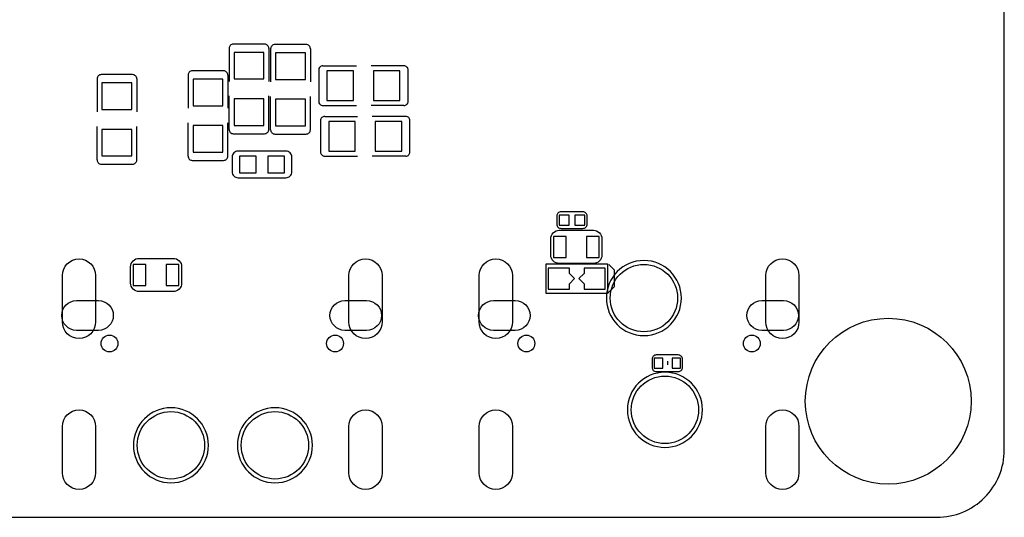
# Model space of a CAD drawing. Extents: x -44.4 to 20.6, y -3.9 to 26.1.
# Tile 4 of 5: x -9.1 to 20.6, y -3.9 to 11.1. Entities that reach past the tile are written whole.
import ezdxf

# ---------------------------------------------------------------- set-up
doc = ezdxf.new("R2010")
doc.units = 0
for name, color, linetype in [('BG_OUTLINE', 254, 'CONTINUOUS'), ('PG_SILKSCREEN_BOTTOM', 1, 'CONTINUOUS'), ('PIN_BOTTOM', 1, 'CONTINUOUS')]:
    doc.layers.add(name, color=color, linetype=linetype)

msp = doc.modelspace()

# ---------------------------------------------------------------- linework, layer by layer
at = {"layer": 'BG_OUTLINE'}
msp.add_lwpolyline([(-42.343832, -3.940302), (18.592292, -3.940302, 0.414214), (20.624292, -1.908302), (20.624292, 24.027638, 0.414214), (18.592292, 26.059638), (-42.343832, 26.059638, 0.414214), (-44.375832, 24.027638), (-44.375832, -1.908302, 0.414214), (-42.343832, -3.940302)], format="xyb", dxfattribs=at)
at = {"layer": 'PG_SILKSCREEN_BOTTOM'}
for points in [[(-2.624328, 10.321036, 0.414214), (-2.751328, 10.194036)], [(-1.552448, 10.194036, 0.414214), (-1.679448, 10.321036)], [(-1.372108, 10.310368, 0.414214), (-1.499108, 10.183368)], [(-0.300228, 10.183368, 0.414214), (-0.427228, 10.310368)], [(-3.861562, 9.516364, 0.414214), (-3.988562, 9.389364)], [(-2.789682, 9.389364, 0.414214), (-2.916682, 9.516364)], [(0.076708, 9.670796, 0.414214), (-0.050292, 9.543796)], [(2.647188, 9.543796, 0.414214), (2.520188, 9.670796)], [(-6.606794, 9.402826, 0.414214), (-6.733794, 9.275826)], [(-5.534914, 9.275826, 0.414214), (-5.661914, 9.402826)], [(-0.050292, 8.598916, 0.414214), (0.076708, 8.471916)], [(2.520188, 8.471916, 0.414214), (2.647188, 8.598916)], [(0.13208, 8.144764, 0.414214), (0.00508, 8.017764)], [(2.70256, 8.017764, 0.414214), (2.57556, 8.144764)], [(-2.751328, 7.750556, 0.414214), (-2.624328, 7.623556)], [(-1.679448, 7.623556, 0.414214), (-1.552448, 7.750556)], [(-1.499108, 7.739888, 0.414214), (-1.372108, 7.612888)], [(-0.427228, 7.612888, 0.414214), (-0.300228, 7.739888)], [(-6.733794, 6.832346, 0.414214), (-6.606794, 6.705346)], [(-5.661914, 6.705346, 0.414214), (-5.534914, 6.832346)], [(-3.988562, 6.945884, 0.414214), (-3.861562, 6.818884)], [(-2.916682, 6.818884, 0.414214), (-2.789682, 6.945884)], [(-2.65811, 6.919976), (-2.65811, 6.475476, 0.414244), (-2.48031, 6.297676), (-1.036066, 6.297676, 0.414244), (-0.858266, 6.475476), (-0.858266, 6.919976, 0.414244), (-1.036066, 7.097776), (-2.48031, 7.097776, 0.414244), (-2.65811, 6.919976)], [(0.00508, 7.072884, 0.414214), (0.13208, 6.945884)], [(2.57556, 6.945884, 0.414214), (2.70256, 7.072884)], [(7.917688, 5.26669), (7.257288, 5.26669, 0.42804), (7.127748, 5.13715)], [(7.127748, 5.13715), (7.127748, 4.89839, 0.42804), (7.257288, 4.76885)], [(8.047228, 5.13715, 0.42804), (7.917688, 5.26669)], [(7.257288, 4.76885), (7.917688, 4.76885, 0.42804), (8.047228, 4.89839)], [(8.234172, 3.711956), (7.204202, 3.711956, -0.414331), (6.950202, 3.965956), (6.950202, 4.4577, -0.414331), (7.204202, 4.7117), (8.234172, 4.7117, -0.414233), (8.488172, 4.4577), (8.488172, 3.965956, -0.414233), (8.234172, 3.711956)], [(-4.435856, 2.866136), (-5.465826, 2.866136, -0.414331), (-5.719826, 3.120136), (-5.719826, 3.61188, -0.414331), (-5.465826, 3.86588), (-4.435856, 3.86588, -0.414233), (-4.181856, 3.61188), (-4.181856, 3.120136, -0.414233), (-4.435856, 2.866136)], [(10.886948, 2.66827, 1), (8.623808, 2.66827, 1), (10.886948, 2.66827)], [(10.794746, 0.952246), (10.128758, 0.952246, 0.414214), (10.001758, 0.825246)], [(10.921746, 0.579374), (10.921746, 0.825246, 0.414214), (10.794746, 0.952246)], [(11.522456, -0.700278, 1), (9.259316, -0.700278, 1), (11.522456, -0.700278)], [(10.001758, 0.579374, 0.414214), (10.128758, 0.452374)], [(10.128758, 0.452374), (10.794746, 0.452374, 0.414214), (10.921746, 0.579374)], [(-3.373882, -1.770126, 1), (-5.637022, -1.770126, 1), (-3.373882, -1.770126)], [(-0.238506, -1.770126, 1), (-2.501646, -1.770126, 1), (-0.238506, -1.770126)]]:
    msp.add_lwpolyline(points, format="xyb", dxfattribs=at)
for points in [[(-2.751328, 10.194036), (-2.751328, 9.201404)], [(-1.679448, 10.321036), (-2.624328, 10.321036)], [(-1.552448, 10.194036), (-1.552448, 9.201404)], [(-1.499108, 10.183368), (-1.499108, 9.190736)], [(-0.427228, 10.310368), (-1.372108, 10.310368)], [(-0.300228, 10.183368), (-0.300228, 9.190736)], [(-2.916682, 9.516364), (-3.861562, 9.516364)], [(-0.050292, 9.543796), (-0.050292, 8.598916)], [(0.076708, 9.670796), (1.086104, 9.670796)], [(2.520188, 9.670796), (1.527556, 9.670796)], [(2.647188, 8.598916), (2.647188, 9.543796)], [(-6.733794, 9.275826), (-6.733794, 8.283194)], [(-5.661914, 9.402826), (-6.606794, 9.402826)], [(-5.534914, 9.275826), (-5.534914, 8.283194)], [(-3.988562, 9.389364), (-3.988562, 8.396732)], [(-2.789682, 9.389364), (-2.789682, 8.396732)], [(-2.751328, 7.750556), (-2.751328, 8.759952)], [(-1.552448, 7.750556), (-1.552448, 8.759952)], [(-1.499108, 7.739888), (-1.499108, 8.749284)], [(-0.300228, 7.739888), (-0.300228, 8.749284)], [(0.076708, 8.471916), (1.086104, 8.471916)], [(2.520188, 8.471916), (1.527556, 8.471916)], [(0.00508, 8.017764), (0.00508, 7.072884)], [(0.13208, 8.144764), (1.124712, 8.144764)], [(2.57556, 8.144764), (1.566164, 8.144764)], [(2.70256, 7.072884), (2.70256, 8.017764)], [(-6.733794, 6.832346), (-6.733794, 7.841742)], [(-5.534914, 6.832346), (-5.534914, 7.841742)], [(-3.988562, 6.945884), (-3.988562, 7.95528)], [(-2.789682, 6.945884), (-2.789682, 7.95528)], [(-2.624328, 7.623556), (-1.679448, 7.623556)], [(-1.372108, 7.612888), (-0.427228, 7.612888)], [(0.13208, 6.945884), (1.124712, 6.945884)], [(2.57556, 6.945884), (1.566164, 6.945884)], [(-6.606794, 6.705346), (-5.661914, 6.705346)], [(-3.861562, 6.818884), (-2.916682, 6.818884)], [(8.047228, 4.89839), (8.047228, 5.13715)], [(6.807962, 3.702812), (8.657082, 3.702812)], [(6.810248, 2.803144), (6.810248, 3.70332)], [(8.654796, 3.70332), (8.654796, 2.803144)], [(8.69442, 3.680206), (8.86587, 3.50901)], [(8.863584, 3.513836), (8.863584, 3.005836)], [(8.863584, 3.009646), (8.657082, 2.803398)], [(8.652002, 2.806192), (6.813042, 2.803652)], [(10.001758, 0.825246), (10.001758, 0.579374)], [(10.463784, 0.766064), (10.463784, 0.656844)]]:
    msp.add_lwpolyline(points, dxfattribs=at)
at = {"layer": 'PIN_BOTTOM'}
for points in [[(-2.601849, 9.27227), (-1.701927, 9.27227), (-1.701927, 10.07237), (-2.601849, 10.07237)], [(-1.349629, 9.261602), (-0.449707, 9.261602), (-0.449707, 10.061702), (-1.349629, 10.061702)], [(0.198374, 9.521317), (0.198374, 8.621395), (0.998474, 8.621395), (0.998474, 9.521317)], [(1.598422, 9.521317), (1.598422, 8.621395), (2.398522, 8.621395), (2.398522, 9.521317)], [(-3.839083, 8.467598), (-2.939161, 8.467598), (-2.939161, 9.267698), (-3.839083, 9.267698)], [(-6.584315, 8.35406), (-5.684393, 8.35406), (-5.684393, 9.15416), (-6.584315, 9.15416)], [(-2.601849, 7.872222), (-1.701927, 7.872222), (-1.701927, 8.672322), (-2.601849, 8.672322)], [(-1.349629, 7.861554), (-0.449707, 7.861554), (-0.449707, 8.661654), (-1.349629, 8.661654)], [(-6.584315, 6.954012), (-5.684393, 6.954012), (-5.684393, 7.754112), (-6.584315, 7.754112)], [(-3.839083, 7.06755), (-2.939161, 7.06755), (-2.939161, 7.86765), (-3.839083, 7.86765)], [(1.053846, 7.095236), (1.053846, 7.995158), (0.253746, 7.995158), (0.253746, 7.095236)], [(2.453894, 7.095236), (2.453894, 7.995158), (1.653794, 7.995158), (1.653794, 7.095236)], [(-2.433193, 6.947789), (-2.433193, 6.447663), (-1.933067, 6.447663), (-1.933067, 6.947789)], [(-1.583309, 6.947789), (-1.583309, 6.447663), (-1.083183, 6.447663), (-1.083183, 6.947789)], [(7.498588, 4.86791), (7.498588, 5.16763), (7.198868, 5.16763), (7.198868, 4.86791)], [(7.976108, 4.86791), (7.976108, 5.16763), (7.676388, 5.16763), (7.676388, 4.86791)], [(7.408418, 3.894328), (7.408418, 4.529328), (7.027418, 4.529328), (7.027418, 3.894328)], [(8.405114, 3.894328), (8.405114, 4.529328), (8.024114, 4.529328), (8.024114, 3.894328)], [(-5.26161, 3.048508), (-5.26161, 3.683508), (-5.64261, 3.683508), (-5.64261, 3.048508)], [(-4.264914, 3.048508), (-4.264914, 3.683508), (-4.645914, 3.683508), (-4.645914, 3.048508)], [(7.509002, 2.935732), (7.509002, 3.094228), (7.50951, 3.094228), (7.668514, 3.253232), (7.50951, 3.412236), (7.509002, 3.412236), (7.509002, 3.570732), (6.874002, 3.570732), (6.874002, 2.935732)], [(7.956042, 3.570732), (7.956042, 3.412236), (7.955534, 3.412236), (7.79653, 3.253232), (7.955534, 3.094228), (7.956042, 3.094228), (7.956042, 2.935732), (8.591042, 2.935732), (8.591042, 3.570732)], [(10.069322, 0.860044), (10.069322, 0.555244), (10.323322, 0.555244), (10.323322, 0.860044)], [(10.609326, 0.860044), (10.609326, 0.555244), (10.863326, 0.555244), (10.863326, 0.860044)]]:
    msp.add_lwpolyline(points, close=True, dxfattribs=at)
for points in [[(-6.776339, 3.348736), (-6.776339, 1.948688, -1), (-7.776337, 1.948688), (-7.776337, 3.348736, -1)], [(1.863725, 3.348736), (1.863725, 1.948688, -1), (0.863727, 1.948688), (0.863727, 3.348736, -1)], [(5.792851, 3.348736), (5.792851, 1.948688, -1), (4.792853, 1.948688), (4.792853, 3.348736, -1)], [(14.432915, 3.348736), (14.432915, 1.948688, -1), (13.432917, 1.948688), (13.432917, 3.348736, -1)], [(-6.692773, 1.695069), (-7.347839, 1.695069, -1), (-7.347839, 2.594991), (-6.692773, 2.594991, -1)], [(1.396111, 1.695069), (0.741045, 1.695069, -1), (0.741045, 2.594991), (1.396111, 2.594991, -1)], [(5.876417, 1.695069), (5.221351, 1.695069, -1), (5.221351, 2.594991), (5.876417, 2.594991, -1)], [(13.965301, 1.695069), (13.310235, 1.695069, -1), (13.310235, 2.594991), (13.965301, 2.594991, -1)], [(-6.776339, -1.201166), (-6.776339, -2.601214, -1), (-7.776337, -2.601214), (-7.776337, -1.201166, -1)], [(1.863725, -1.201166), (1.863725, -2.601214, -1), (0.863727, -2.601214), (0.863727, -1.201166, -1)], [(5.792851, -1.201166), (5.792851, -2.601214, -1), (4.792853, -2.601214), (4.792853, -1.201166, -1)], [(14.432915, -1.201166), (14.432915, -2.601214, -1), (13.432917, -2.601214), (13.432917, -1.201166, -1)]]:
    msp.add_lwpolyline(points, format="xyb", close=True, dxfattribs=at)
for centre, radius in [((9.755378, 2.66827), 1.016), ((17.124172, -0.440182), 2.499995), ((-6.35635, 1.298702), 0.254), ((0.443738, 1.298702), 0.254), ((6.21284, 1.298702), 0.254), ((13.012928, 1.298702), 0.254), ((10.390886, -0.700278), 1.016), ((-4.505452, -1.770126), 1.016), ((-1.370076, -1.770126), 1.016)]:
    msp.add_circle(centre, radius, dxfattribs=at)

doc.saveas('drawing.dxf')
